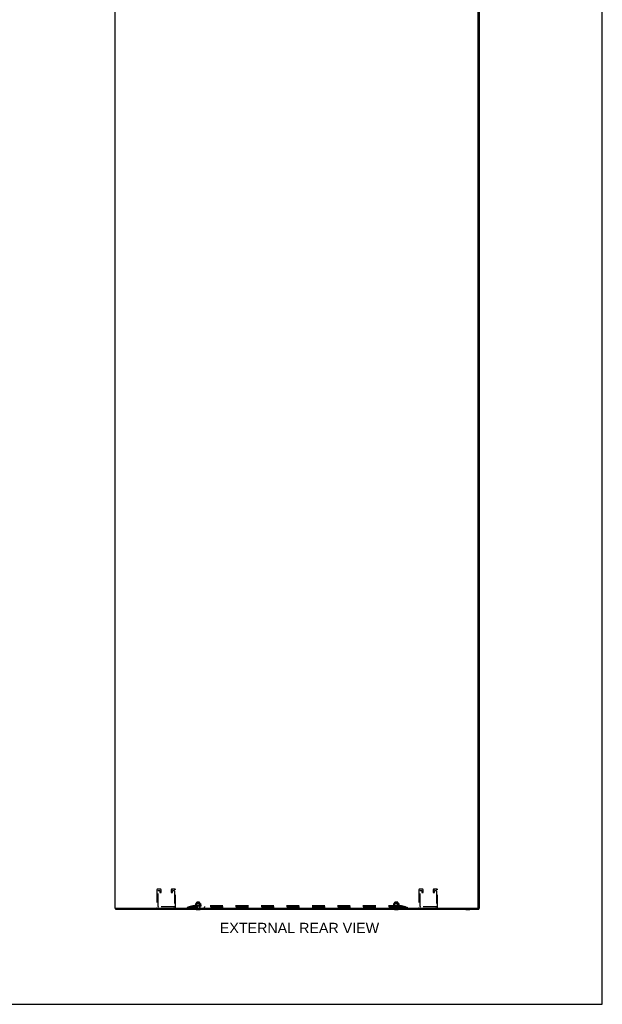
# Model space of a CAD drawing. Header units: inches. Extents: x 0 to 200, y 0 to 129.
# Tile 40 of 43: x 150 to 200, y 0 to 85. Entities that reach past the tile are written whole.
import ezdxf

# ---------------------------------------------------------------- set-up
doc = ezdxf.new("R2010")
doc.units = ezdxf.units.IN
doc.header["$LTSCALE"] = 11
doc.header["$MEASUREMENT"] = 0
doc.linetypes.add('HIDDEN', pattern=[0.2, 0.1, -0.1])
doc.layers.get('0').update_dxf_attribs({"linetype": 'CONTINUOUS'})
doc.layers.add('DEFAULT_2', color=8, linetype='HIDDEN')
doc.layers.add('DIMENSIONS', color=7, linetype='CONTINUOUS')
doc.styles.get("Standard").update_dxf_attribs({"font": 'arial.ttf'})

msp = doc.modelspace()

# ---------------------------------------------------------------- linework, layer by layer
at = {"color": 7, "linetype": 'Continuous'}
for p, q in [((200, 0), (200, 129.412)), ((157.943, 8.314), (157.943, 8.21)), ((164.908, 8.206), (164.908, 8.21)), ((164.908, 8.206), (165.245, 8.206)), ((165.245, 8.206), (165.245, 8.21)), ((182.033, 8.206), (182.033, 8.21)), ((182.033, 8.206), (182.37, 8.206)), ((182.37, 8.206), (182.37, 8.21)), ((188.218, 8.206), (188.218, 8.21)), ((188.218, 8.206), (188.555, 8.206)), ((188.555, 8.206), (188.555, 8.21)), ((189.283, 8.314), (189.283, 8.329)), ((189.283, 8.314), (189.387, 8.314)), ((189.335, 8.314), (189.335, 8.21)), ((0, 0), (200, 0))]:
    msp.add_line(p, q, dxfattribs=at)
at = {"color": 3, "linetype": 'Continuous'}
for p, q in [((157.891, 86.846), (157.891, 8.314)), ((189.283, 8.329), (189.283, 86.831)), ((189.387, 8.314), (189.387, 86.846)), ((157.891, 8.314), (189.268, 8.314)), ((157.943, 8.21), (189.335, 8.21))]:
    msp.add_line(p, q, dxfattribs=at)
msp.add_arc((189.268, 8.329), 0.015, 270, 360, dxfattribs=at)
at = {"layer": 'DEFAULT_2', "color": 8, "linetype": 'HIDDEN'}
for p, q in [((161.507, 9.893), (161.507, 8.36)), ((161.836, 9.939), (161.553, 9.939)), ((161.611, 8.464), (161.611, 9.812)), ((161.634, 9.835), (161.755, 9.835)), ((161.778, 9.812), (161.778, 9.681)), ((161.801, 9.658), (161.859, 9.658)), ((161.882, 9.681), (161.882, 9.893)), ((162.757, 9.893), (162.757, 9.681)), ((162.78, 9.658), (162.838, 9.658)), ((163.086, 9.939), (162.803, 9.939)), ((162.861, 9.681), (162.861, 9.812)), ((162.884, 9.835), (163.005, 9.835)), ((163.028, 9.812), (163.028, 8.464)), ((163.132, 8.36), (163.132, 9.893)), ((184.145, 9.893), (184.145, 8.36)), ((184.474, 9.939), (184.191, 9.939)), ((184.249, 8.464), (184.249, 9.812)), ((184.272, 9.835), (184.393, 9.835)), ((184.416, 9.812), (184.416, 9.681)), ((184.439, 9.658), (184.497, 9.658)), ((184.52, 9.681), (184.52, 9.893)), ((185.395, 9.893), (185.395, 9.681)), ((185.418, 9.658), (185.476, 9.658)), ((185.724, 9.939), (185.441, 9.939)), ((185.499, 9.681), (185.499, 9.812)), ((185.522, 9.835), (185.643, 9.835)), ((185.666, 9.812), (185.666, 8.464)), ((185.77, 8.36), (185.77, 9.893)), ((164.139, 8.39), (164.619, 8.514)), ((164.631, 8.516), (164.271, 8.429)), ((164.619, 8.514), (164.639, 8.438)), ((164.659, 8.521), (164.631, 8.516)), ((164.631, 8.516), (164.631, 8.44)), ((164.659, 8.521), (164.639, 8.514)), ((164.639, 8.514), (164.639, 8.438)), ((164.659, 8.521), (164.659, 8.441)), ((182.619, 8.519), (164.659, 8.519)), ((164.795, 8.535), (164.795, 8.534)), ((164.8, 8.523), (164.8, 8.523)), ((164.848, 8.566), (164.806, 8.551)), ((164.935, 8.52), (164.808, 8.521)), ((164.822, 8.521), (164.821, 8.522)), ((164.943, 8.52), (164.822, 8.521)), ((164.943, 8.52), (164.824, 8.521)), ((164.955, 8.52), (164.845, 8.521)), ((164.845, 8.521), (164.845, 8.521)), ((164.845, 8.521), (164.845, 8.521)), ((164.845, 8.521), (164.851, 8.521)), ((164.956, 8.52), (164.849, 8.521)), ((164.849, 8.521), (164.849, 8.521)), ((164.868, 8.586), (164.868, 8.715)), ((164.972, 8.52), (164.877, 8.521)), ((164.877, 8.521), (164.877, 8.521)), ((164.973, 8.52), (164.881, 8.521)), ((164.891, 8.703), (164.883, 8.7)), ((164.887, 8.52), (164.895, 8.519)), ((164.9, 8.707), (164.891, 8.703)), ((164.895, 8.519), (164.901, 8.519)), ((165.256, 8.721), (164.897, 8.721)), ((164.909, 8.709), (164.9, 8.707)), ((164.919, 8.711), (164.909, 8.709)), ((164.993, 8.52), (164.916, 8.521)), ((164.916, 8.521), (164.916, 8.521)), ((164.928, 8.713), (164.919, 8.711)), ((164.993, 8.52), (164.921, 8.521)), ((164.938, 8.714), (164.928, 8.713)), ((164.951, 8.701), (164.931, 8.721)), ((164.932, 8.52), (164.943, 8.519)), ((164.932, 8.519), (164.933, 8.52)), ((164.933, 8.52), (164.951, 8.538)), ((164.933, 8.52), (164.933, 8.52)), ((164.935, 8.52), (164.935, 8.52)), ((164.935, 8.52), (164.935, 8.52)), ((164.936, 8.519), (164.936, 8.441)), ((164.947, 8.714), (164.938, 8.714)), ((164.939, 8.519), (164.943, 8.52)), ((164.943, 8.52), (164.943, 8.52)), ((164.946, 8.519), (164.943, 8.52)), ((164.943, 8.52), (164.943, 8.52)), ((164.955, 8.715), (164.947, 8.714)), ((164.95, 8.519), (164.955, 8.52)), ((165.202, 8.701), (164.951, 8.701)), ((164.951, 8.538), (164.951, 8.701)), ((165.202, 8.538), (164.951, 8.538)), ((164.962, 8.831), (164.952, 8.821)), ((165.2, 8.821), (164.952, 8.821)), ((164.952, 8.224), (164.952, 8.821)), ((164.964, 8.715), (164.955, 8.715)), ((164.955, 8.52), (164.956, 8.52)), ((164.956, 8.52), (164.955, 8.52)), ((164.96, 8.519), (164.956, 8.52)), ((165.017, 8.52), (164.96, 8.521)), ((164.96, 8.521), (164.961, 8.521)), ((164.961, 8.521), (164.99, 8.519)), ((164.962, 8.831), (165.19, 8.831)), ((164.972, 8.715), (164.963, 8.715)), ((165.017, 8.52), (164.966, 8.521)), ((164.966, 8.519), (164.972, 8.52)), ((164.98, 8.715), (164.972, 8.715)), ((164.972, 8.52), (164.973, 8.52)), ((164.973, 8.52), (164.972, 8.52)), ((164.978, 8.519), (164.973, 8.52)), ((164.989, 8.715), (164.98, 8.715)), ((164.985, 8.519), (164.993, 8.52)), ((164.998, 8.714), (164.989, 8.715)), ((164.993, 8.52), (164.993, 8.52)), ((165, 8.519), (164.993, 8.52)), ((164.993, 8.52), (164.993, 8.52)), ((165.007, 8.714), (164.998, 8.714)), ((165.016, 8.713), (165.007, 8.714)), ((165.008, 8.519), (165.016, 8.52)), ((165.043, 8.52), (165.009, 8.521)), ((165.009, 8.521), (165.009, 8.521)), ((165.009, 8.521), (165.039, 8.519)), ((165.026, 8.711), (165.016, 8.713)), ((165.043, 8.52), (165.016, 8.521)), ((165.017, 8.52), (165.016, 8.52)), ((165.017, 8.52), (165.017, 8.52)), ((165.025, 8.519), (165.017, 8.52)), ((165.035, 8.709), (165.026, 8.711)), ((165.033, 8.519), (165.042, 8.52)), ((165.044, 8.707), (165.035, 8.709)), ((165.043, 8.52), (165.042, 8.52)), ((165.043, 8.52), (165.043, 8.52)), ((165.051, 8.519), (165.043, 8.52)), ((165.053, 8.704), (165.062, 8.7)), ((165.06, 8.519), (165.069, 8.52)), ((165.079, 8.519), (165.07, 8.52)), ((165.071, 8.52), (165.071, 8.52)), ((165.071, 8.52), (165.071, 8.52)), ((165.071, 8.52), (165.071, 8.52)), ((165.071, 8.52), (165.071, 8.519)), ((165.073, 8.519), (165.072, 8.519)), ((165.118, 8.521), (165.088, 8.519)), ((165.099, 8.704), (165.091, 8.7)), ((165.106, 8.519), (165.097, 8.52)), ((165.108, 8.707), (165.099, 8.704)), ((165.111, 8.521), (165.103, 8.52)), ((165.118, 8.709), (165.108, 8.707)), ((165.115, 8.519), (165.123, 8.52)), ((165.127, 8.711), (165.118, 8.709)), ((165.162, 8.521), (165.123, 8.52)), ((165.168, 8.521), (165.123, 8.52)), ((165.123, 8.52), (165.123, 8.52)), ((165.132, 8.519), (165.123, 8.52)), ((165.123, 8.52), (165.123, 8.52)), ((165.136, 8.713), (165.127, 8.711)), ((165.146, 8.714), (165.136, 8.713)), ((165.168, 8.521), (165.138, 8.519)), ((165.14, 8.519), (165.148, 8.52)), ((165.155, 8.714), (165.146, 8.714)), ((165.21, 8.521), (165.148, 8.52)), ((165.215, 8.521), (165.148, 8.52)), ((165.148, 8.52), (165.148, 8.52)), ((165.148, 8.52), (165.148, 8.52)), ((165.156, 8.519), (165.148, 8.52)), ((165.148, 8.52), (165.148, 8.52)), ((165.164, 8.715), (165.155, 8.714)), ((165.172, 8.715), (165.164, 8.715)), ((165.164, 8.519), (165.17, 8.52)), ((165.168, 8.521), (165.168, 8.521)), ((165.252, 8.521), (165.17, 8.52)), ((165.257, 8.521), (165.17, 8.52)), ((165.17, 8.52), (165.17, 8.52)), ((165.177, 8.519), (165.17, 8.52)), ((165.17, 8.52), (165.17, 8.52)), ((165.181, 8.715), (165.172, 8.715)), ((165.189, 8.715), (165.181, 8.715)), ((165.184, 8.519), (165.189, 8.52)), ((165.187, 8.519), (165.198, 8.52)), ((165.197, 8.715), (165.189, 8.715)), ((165.289, 8.521), (165.189, 8.52)), ((165.292, 8.521), (165.189, 8.52)), ((165.189, 8.52), (165.189, 8.52)), ((165.195, 8.519), (165.189, 8.52)), ((165.189, 8.52), (165.189, 8.52)), ((165.19, 8.831), (165.2, 8.821)), ((165.206, 8.714), (165.197, 8.715)), ((165.198, 8.52), (165.215, 8.521)), ((165.2, 8.224), (165.2, 8.821)), ((165.2, 8.519), (165.204, 8.52)), ((165.202, 8.701), (165.222, 8.721)), ((165.202, 8.538), (165.202, 8.701)), ((165.221, 8.519), (165.202, 8.538)), ((165.317, 8.521), (165.204, 8.52)), ((165.32, 8.521), (165.204, 8.52)), ((165.204, 8.52), (165.204, 8.52)), ((165.208, 8.519), (165.204, 8.52)), ((165.204, 8.52), (165.204, 8.52)), ((165.215, 8.714), (165.206, 8.714)), ((165.337, 8.521), (165.214, 8.52)), ((165.339, 8.521), (165.214, 8.52)), ((165.214, 8.52), (165.214, 8.52)), ((165.217, 8.519), (165.214, 8.52)), ((165.214, 8.52), (165.214, 8.52)), ((165.224, 8.713), (165.215, 8.714)), ((165.215, 8.521), (165.215, 8.521)), ((165.217, 8.519), (165.217, 8.441)), ((165.348, 8.521), (165.219, 8.52)), ((165.219, 8.52), (165.219, 8.52)), ((165.219, 8.52), (165.219, 8.52)), ((165.234, 8.711), (165.224, 8.713)), ((165.231, 8.519), (165.238, 8.519)), ((165.243, 8.709), (165.234, 8.711)), ((165.238, 8.519), (165.246, 8.52)), ((165.253, 8.707), (165.243, 8.709)), ((165.246, 8.52), (165.257, 8.521)), ((165.262, 8.703), (165.253, 8.707)), ((165.257, 8.521), (165.257, 8.521)), ((165.262, 8.703), (165.27, 8.7)), ((165.279, 8.52), (165.286, 8.521)), ((165.285, 8.715), (165.285, 8.586)), ((165.286, 8.521), (165.293, 8.521)), ((165.288, 8.521), (165.289, 8.521)), ((165.293, 8.521), (165.292, 8.521)), ((165.304, 8.566), (165.347, 8.551)), ((165.32, 8.521), (165.32, 8.521)), ((165.358, 8.535), (165.358, 8.534)), ((181.92, 8.535), (181.92, 8.534)), ((181.925, 8.523), (181.925, 8.523)), ((181.973, 8.566), (181.931, 8.551)), ((182.06, 8.52), (181.933, 8.521)), ((181.947, 8.521), (181.946, 8.522)), ((182.068, 8.52), (181.947, 8.521)), ((182.068, 8.52), (181.949, 8.521)), ((182.08, 8.52), (181.97, 8.521)), ((181.97, 8.521), (181.97, 8.521)), ((181.97, 8.521), (181.97, 8.521)), ((181.97, 8.521), (181.976, 8.521)), ((182.081, 8.52), (181.974, 8.521)), ((181.974, 8.521), (181.974, 8.521)), ((181.993, 8.586), (181.993, 8.715)), ((182.097, 8.52), (182.002, 8.521)), ((182.002, 8.521), (182.002, 8.521)), ((182.098, 8.52), (182.006, 8.521)), ((182.016, 8.703), (182.008, 8.7)), ((182.012, 8.52), (182.02, 8.519)), ((182.025, 8.707), (182.016, 8.703)), ((182.02, 8.519), (182.026, 8.519)), ((182.381, 8.721), (182.022, 8.721)), ((182.034, 8.709), (182.025, 8.707)), ((182.044, 8.711), (182.034, 8.709)), ((182.118, 8.52), (182.041, 8.521)), ((182.041, 8.521), (182.041, 8.521)), ((182.053, 8.713), (182.044, 8.711)), ((182.118, 8.52), (182.046, 8.521)), ((182.063, 8.714), (182.053, 8.713)), ((182.076, 8.701), (182.056, 8.721)), ((182.057, 8.52), (182.068, 8.519)), ((182.057, 8.519), (182.058, 8.52)), ((182.058, 8.52), (182.076, 8.538)), ((182.058, 8.52), (182.058, 8.52)), ((182.06, 8.52), (182.06, 8.52)), ((182.06, 8.52), (182.06, 8.52)), ((182.061, 8.519), (182.061, 8.441)), ((182.072, 8.714), (182.063, 8.714)), ((182.064, 8.519), (182.068, 8.52)), ((182.068, 8.52), (182.068, 8.52)), ((182.068, 8.52), (182.068, 8.52)), ((182.071, 8.519), (182.068, 8.52)), ((182.08, 8.715), (182.072, 8.714)), ((182.075, 8.519), (182.08, 8.52)), ((182.327, 8.701), (182.076, 8.701)), ((182.076, 8.538), (182.076, 8.701)), ((182.327, 8.538), (182.076, 8.538)), ((182.087, 8.831), (182.077, 8.821)), ((182.325, 8.821), (182.077, 8.821)), ((182.077, 8.224), (182.077, 8.821)), ((182.089, 8.715), (182.08, 8.715)), ((182.081, 8.52), (182.08, 8.52)), ((182.08, 8.52), (182.081, 8.52)), ((182.085, 8.519), (182.081, 8.52)), ((182.142, 8.52), (182.085, 8.521)), ((182.085, 8.521), (182.086, 8.521)), ((182.086, 8.521), (182.115, 8.519)), ((182.087, 8.831), (182.315, 8.831)), ((182.097, 8.715), (182.088, 8.715)), ((182.142, 8.52), (182.091, 8.521)), ((182.091, 8.519), (182.097, 8.52)), ((182.105, 8.715), (182.097, 8.715)), ((182.098, 8.52), (182.097, 8.52)), ((182.097, 8.52), (182.098, 8.52)), ((182.103, 8.519), (182.098, 8.52)), ((182.114, 8.715), (182.105, 8.715)), ((182.11, 8.519), (182.118, 8.52)), ((182.123, 8.714), (182.114, 8.715)), ((182.118, 8.52), (182.118, 8.52)), ((182.118, 8.52), (182.118, 8.52)), ((182.125, 8.519), (182.118, 8.52)), ((182.132, 8.714), (182.123, 8.714)), ((182.141, 8.713), (182.132, 8.714)), ((182.133, 8.519), (182.141, 8.52)), ((182.168, 8.52), (182.134, 8.521)), ((182.134, 8.521), (182.134, 8.521)), ((182.134, 8.521), (182.164, 8.519)), ((182.151, 8.711), (182.141, 8.713)), ((182.168, 8.52), (182.141, 8.521)), ((182.142, 8.52), (182.141, 8.52)), ((182.142, 8.52), (182.142, 8.52)), ((182.15, 8.519), (182.142, 8.52)), ((182.16, 8.709), (182.151, 8.711)), ((182.158, 8.519), (182.167, 8.52)), ((182.169, 8.707), (182.16, 8.709)), ((182.168, 8.52), (182.167, 8.52)), ((182.168, 8.52), (182.168, 8.52)), ((182.176, 8.519), (182.168, 8.52)), ((182.178, 8.704), (182.187, 8.7)), ((182.185, 8.519), (182.194, 8.52)), ((182.204, 8.519), (182.195, 8.52)), ((182.196, 8.52), (182.196, 8.52)), ((182.196, 8.52), (182.196, 8.52)), ((182.196, 8.52), (182.196, 8.52)), ((182.196, 8.52), (182.196, 8.519)), ((182.198, 8.519), (182.197, 8.519)), ((182.243, 8.521), (182.213, 8.519)), ((182.224, 8.704), (182.216, 8.7)), ((182.231, 8.519), (182.222, 8.52)), ((182.233, 8.707), (182.224, 8.704)), ((182.236, 8.521), (182.228, 8.52)), ((182.243, 8.709), (182.233, 8.707)), ((182.24, 8.519), (182.248, 8.52)), ((182.252, 8.711), (182.243, 8.709)), ((182.287, 8.521), (182.248, 8.52)), ((182.293, 8.521), (182.248, 8.52)), ((182.248, 8.52), (182.248, 8.52)), ((182.248, 8.52), (182.248, 8.52)), ((182.257, 8.519), (182.248, 8.52)), ((182.261, 8.713), (182.252, 8.711)), ((182.271, 8.714), (182.261, 8.713)), ((182.293, 8.521), (182.263, 8.519)), ((182.265, 8.519), (182.273, 8.52)), ((182.28, 8.714), (182.271, 8.714)), ((182.335, 8.521), (182.273, 8.52)), ((182.34, 8.521), (182.273, 8.52)), ((182.273, 8.52), (182.273, 8.52)), ((182.273, 8.52), (182.273, 8.52)), ((182.273, 8.52), (182.273, 8.52)), ((182.281, 8.519), (182.273, 8.52)), ((182.289, 8.715), (182.28, 8.714)), ((182.297, 8.715), (182.289, 8.715)), ((182.289, 8.519), (182.295, 8.52)), ((182.293, 8.521), (182.293, 8.521)), ((182.377, 8.521), (182.295, 8.52)), ((182.382, 8.521), (182.295, 8.52)), ((182.295, 8.52), (182.295, 8.52)), ((182.295, 8.52), (182.295, 8.52)), ((182.302, 8.519), (182.295, 8.52)), ((182.306, 8.715), (182.297, 8.715)), ((182.314, 8.715), (182.306, 8.715)), ((182.309, 8.519), (182.314, 8.52)), ((182.312, 8.519), (182.323, 8.52)), ((182.322, 8.715), (182.314, 8.715)), ((182.414, 8.521), (182.314, 8.52)), ((182.417, 8.521), (182.314, 8.52)), ((182.314, 8.52), (182.314, 8.52)), ((182.314, 8.52), (182.314, 8.52)), ((182.32, 8.519), (182.314, 8.52)), ((182.315, 8.831), (182.325, 8.821)), ((182.331, 8.714), (182.322, 8.715)), ((182.323, 8.52), (182.34, 8.521)), ((182.325, 8.224), (182.325, 8.821)), ((182.325, 8.519), (182.329, 8.52)), ((182.327, 8.701), (182.347, 8.721)), ((182.327, 8.538), (182.327, 8.701)), ((182.346, 8.519), (182.327, 8.538)), ((182.442, 8.521), (182.329, 8.52)), ((182.445, 8.521), (182.329, 8.52)), ((182.329, 8.52), (182.329, 8.52)), ((182.329, 8.52), (182.329, 8.52)), ((182.333, 8.519), (182.329, 8.52)), ((182.34, 8.714), (182.331, 8.714)), ((182.462, 8.521), (182.339, 8.52)), ((182.464, 8.521), (182.339, 8.52)), ((182.339, 8.52), (182.339, 8.52)), ((182.339, 8.52), (182.339, 8.52)), ((182.342, 8.519), (182.339, 8.52)), ((182.349, 8.713), (182.34, 8.714)), ((182.34, 8.521), (182.34, 8.521)), ((182.342, 8.519), (182.342, 8.441)), ((182.473, 8.521), (182.344, 8.52)), ((182.344, 8.52), (182.344, 8.52)), ((182.344, 8.52), (182.344, 8.52)), ((182.359, 8.711), (182.349, 8.713)), ((182.356, 8.519), (182.363, 8.519)), ((182.368, 8.709), (182.359, 8.711)), ((182.363, 8.519), (182.371, 8.52)), ((182.378, 8.707), (182.368, 8.709)), ((182.371, 8.52), (182.382, 8.521)), ((182.387, 8.703), (182.378, 8.707)), ((182.382, 8.521), (182.382, 8.521)), ((182.387, 8.703), (182.395, 8.7)), ((182.404, 8.52), (182.411, 8.521)), ((182.41, 8.715), (182.41, 8.586)), ((182.411, 8.521), (182.418, 8.521)), ((182.413, 8.521), (182.414, 8.521)), ((182.418, 8.521), (182.417, 8.521)), ((182.429, 8.566), (182.472, 8.551)), ((182.445, 8.521), (182.445, 8.521)), ((182.483, 8.535), (182.483, 8.534)), ((182.647, 8.516), (182.619, 8.521)), ((182.639, 8.514), (182.619, 8.521)), ((182.619, 8.521), (182.619, 8.441)), ((182.639, 8.514), (182.639, 8.438)), ((182.658, 8.514), (182.639, 8.438)), ((183.006, 8.429), (182.647, 8.516)), ((182.647, 8.516), (182.647, 8.44)), ((182.658, 8.514), (183.139, 8.39)), ((162.982, 8.418), (161.657, 8.418)), ((164.139, 8.39), (164.158, 8.314)), ((164.158, 8.314), (164.639, 8.438)), ((164.631, 8.44), (164.271, 8.353)), ((164.271, 8.429), (164.271, 8.353)), ((164.271, 8.424), (164.291, 8.348)), ((164.659, 8.445), (164.631, 8.44)), ((182.643, 8.39), (164.634, 8.39)), ((182.643, 8.314), (164.634, 8.314)), ((164.659, 8.445), (164.639, 8.438)), ((182.619, 8.441), (164.659, 8.441)), ((164.908, 8.224), (165.245, 8.224)), ((164.908, 8.21), (164.908, 8.224)), ((165.22, 8.441), (165.22, 8.381)), ((165.245, 8.21), (165.245, 8.224)), ((181.898, 8.221), (165.38, 8.221)), ((165.62, 8.441), (165.62, 8.381)), ((181.658, 8.441), (181.658, 8.381)), ((182.033, 8.224), (182.37, 8.224)), ((182.033, 8.21), (182.033, 8.224)), ((182.058, 8.441), (182.058, 8.381)), ((182.37, 8.21), (182.37, 8.224)), ((182.647, 8.44), (182.619, 8.445)), ((182.639, 8.438), (182.619, 8.445)), ((182.639, 8.438), (183.119, 8.314)), ((183.006, 8.353), (182.647, 8.44)), ((183.006, 8.424), (182.987, 8.348)), ((183.006, 8.429), (183.006, 8.353)), ((183.139, 8.39), (183.119, 8.314)), ((185.62, 8.418), (184.295, 8.418))]:
    msp.add_line(p, q, dxfattribs=at)
for points in [[(164.659, 8.519), (164.656, 8.519), (164.652, 8.518), (164.649, 8.518), (164.646, 8.517), (164.642, 8.515), (164.639, 8.514)], [(164.799, 8.523), (164.8, 8.522), (164.801, 8.522), (164.803, 8.521), (164.804, 8.52), (164.805, 8.52), (164.806, 8.519), (164.808, 8.519)], [(164.933, 8.52), (164.804, 8.521), (164.803, 8.521), (164.803, 8.522), (164.803, 8.522), (164.802, 8.522), (164.802, 8.522), (164.801, 8.522), (164.801, 8.522), (164.801, 8.522), (164.801, 8.522), (164.8, 8.523), (164.8, 8.523), (164.8, 8.523), (164.8, 8.523), (164.8, 8.523), (164.8, 8.523), (164.8, 8.523)], [(164.8, 8.523), (164.8, 8.523), (164.8, 8.523), (164.8, 8.522), (164.8, 8.522), (164.801, 8.522), (164.801, 8.522), (164.801, 8.522), (164.801, 8.522), (164.801, 8.521), (164.802, 8.521), (164.802, 8.521), (164.802, 8.521), (164.802, 8.521), (164.803, 8.521), (164.803, 8.52), (164.803, 8.52), (164.804, 8.52), (164.804, 8.52), (164.804, 8.52), (164.805, 8.52), (164.805, 8.519), (164.805, 8.519), (164.806, 8.519), (164.806, 8.519), (164.806, 8.519)], [(164.8, 8.523), (164.8, 8.523), (164.8, 8.523)], [(164.808, 8.521), (164.807, 8.521), (164.807, 8.522), (164.806, 8.522), (164.806, 8.522)], [(164.806, 8.522), (164.807, 8.521), (164.809, 8.521), (164.811, 8.52), (164.813, 8.52), (164.814, 8.52), (164.816, 8.519), (164.818, 8.519)], [(164.809, 8.521), (164.809, 8.521), (164.808, 8.522), (164.808, 8.522), (164.807, 8.522), (164.807, 8.522), (164.807, 8.522)], [(164.807, 8.522), (164.807, 8.522), (164.807, 8.522), (164.807, 8.522), (164.808, 8.522), (164.808, 8.521)], [(164.808, 8.521), (164.809, 8.521), (164.809, 8.521), (164.81, 8.52), (164.811, 8.52), (164.811, 8.52), (164.812, 8.519), (164.813, 8.519), (164.813, 8.519)], [(164.821, 8.522), (164.823, 8.521), (164.825, 8.521), (164.828, 8.52), (164.83, 8.52), (164.833, 8.519), (164.836, 8.519), (164.837, 8.519)], [(164.824, 8.521), (164.824, 8.521), (164.824, 8.522), (164.824, 8.522)], [(164.824, 8.522), (164.824, 8.522), (164.824, 8.522), (164.824, 8.522), (164.824, 8.521), (164.824, 8.521), (164.825, 8.521), (164.826, 8.521)], [(164.826, 8.521), (164.826, 8.52), (164.827, 8.52), (164.827, 8.52), (164.828, 8.519), (164.829, 8.519), (164.83, 8.519)], [(164.868, 8.594), (164.868, 8.59), (164.867, 8.587), (164.866, 8.583), (164.864, 8.58), (164.862, 8.577), (164.86, 8.574), (164.857, 8.571), (164.854, 8.569), (164.851, 8.567), (164.849, 8.567)], [(164.849, 8.521), (164.849, 8.521), (164.849, 8.521), (164.849, 8.521), (164.85, 8.521), (164.85, 8.521), (164.851, 8.521), (164.851, 8.52), (164.852, 8.52), (164.853, 8.52), (164.854, 8.519), (164.855, 8.519), (164.855, 8.519)], [(164.851, 8.521), (164.854, 8.52), (164.857, 8.52), (164.86, 8.519), (164.863, 8.519), (164.865, 8.519)], [(164.871, 8.697), (164.869, 8.697), (164.869, 8.698), (164.868, 8.699), (164.868, 8.7)], [(164.871, 8.697), (164.872, 8.696), (164.873, 8.697), (164.875, 8.697)], [(164.883, 8.7), (164.88, 8.699), (164.877, 8.698), (164.875, 8.697)], [(164.877, 8.521), (164.88, 8.521), (164.887, 8.52)], [(164.881, 8.521), (164.881, 8.521), (164.881, 8.521), (164.882, 8.521), (164.882, 8.521), (164.882, 8.521), (164.883, 8.521), (164.884, 8.521), (164.884, 8.52), (164.886, 8.52)], [(164.886, 8.52), (164.887, 8.519), (164.887, 8.519), (164.888, 8.519)], [(164.916, 8.521), (164.919, 8.521), (164.932, 8.52)], [(164.921, 8.521), (164.921, 8.521), (164.922, 8.521), (164.922, 8.521), (164.923, 8.521), (164.924, 8.521), (164.924, 8.52)], [(164.924, 8.52), (164.926, 8.52), (164.927, 8.519), (164.928, 8.519), (164.928, 8.519)], [(164.932, 8.519), (164.932, 8.519), (164.933, 8.519), (164.933, 8.519), (164.933, 8.52)], [(164.933, 8.519), (164.934, 8.519), (164.934, 8.519), (164.935, 8.519), (164.935, 8.52)], [(164.934, 8.519), (164.934, 8.519), (164.935, 8.519), (164.935, 8.519), (164.935, 8.52), (164.935, 8.52), (164.935, 8.52)], [(164.937, 8.519), (164.936, 8.519), (164.936, 8.519), (164.936, 8.519), (164.935, 8.52)], [(164.935, 8.519), (164.935, 8.519), (164.936, 8.519), (164.936, 8.519), (164.936, 8.52), (164.935, 8.52)], [(164.941, 8.519), (164.942, 8.519), (164.942, 8.519), (164.942, 8.519), (164.943, 8.52), (164.943, 8.52), (164.943, 8.52)], [(164.944, 8.519), (164.944, 8.519), (164.944, 8.519), (164.944, 8.519), (164.943, 8.52), (164.943, 8.52)], [(164.953, 8.519), (164.954, 8.519), (164.954, 8.519), (164.955, 8.519), (164.955, 8.52), (164.955, 8.52), (164.955, 8.52)], [(164.957, 8.519), (164.957, 8.519), (164.957, 8.519), (164.956, 8.519), (164.956, 8.52), (164.956, 8.52)], [(164.966, 8.521), (164.966, 8.521), (164.967, 8.521), (164.967, 8.521), (164.968, 8.521), (164.969, 8.521), (164.97, 8.52), (164.97, 8.52)], [(164.97, 8.52), (164.972, 8.519), (164.972, 8.519), (164.973, 8.519)], [(164.97, 8.519), (164.97, 8.519), (164.971, 8.519), (164.971, 8.519), (164.972, 8.52), (164.972, 8.52), (164.972, 8.52)], [(164.974, 8.519), (164.974, 8.519), (164.974, 8.519), (164.973, 8.519), (164.973, 8.52), (164.973, 8.52)], [(164.99, 8.519), (164.991, 8.519), (164.991, 8.519), (164.992, 8.519), (164.992, 8.52), (164.993, 8.52), (164.993, 8.52)], [(164.995, 8.519), (164.995, 8.519), (164.995, 8.519), (164.994, 8.519), (164.994, 8.52), (164.993, 8.52)], [(165.013, 8.519), (165.014, 8.519), (165.015, 8.519), (165.015, 8.519), (165.016, 8.52), (165.016, 8.52), (165.017, 8.52)], [(165.015, 8.521), (165.016, 8.521), (165.016, 8.521), (165.017, 8.521), (165.018, 8.521), (165.018, 8.521), (165.019, 8.52), (165.019, 8.52), (165.02, 8.52), (165.021, 8.519)], [(165.019, 8.519), (165.019, 8.519), (165.019, 8.519), (165.018, 8.519), (165.018, 8.52), (165.017, 8.52)], [(165.021, 8.519), (165.021, 8.519), (165.022, 8.519)], [(165.039, 8.519), (165.04, 8.519), (165.04, 8.519), (165.041, 8.519), (165.042, 8.52), (165.042, 8.52), (165.043, 8.52)], [(165.046, 8.519), (165.045, 8.519), (165.045, 8.519), (165.044, 8.519), (165.043, 8.52), (165.043, 8.52)], [(165.062, 8.7), (165.053, 8.704), (165.044, 8.707)], [(165.067, 8.698), (165.065, 8.699), (165.063, 8.699), (165.062, 8.7)], [(165.062, 8.7), (165.064, 8.699), (165.067, 8.698), (165.069, 8.697), (165.071, 8.697), (165.074, 8.697), (165.076, 8.696)], [(165.07, 8.52), (165.07, 8.521), (165.069, 8.521), (165.069, 8.521), (165.068, 8.521), (165.068, 8.521), (165.067, 8.521), (165.067, 8.521), (165.066, 8.521)], [(165.066, 8.519), (165.067, 8.519), (165.067, 8.519), (165.068, 8.519), (165.069, 8.52), (165.069, 8.52), (165.07, 8.52)], [(165.076, 8.696), (165.074, 8.697), (165.072, 8.697), (165.071, 8.697), (165.069, 8.697)], [(165.072, 8.519), (165.072, 8.519), (165.072, 8.519), (165.071, 8.519), (165.07, 8.52), (165.07, 8.52), (165.069, 8.52)], [(165.072, 8.519), (165.072, 8.519), (165.072, 8.519), (165.071, 8.52), (165.071, 8.52), (165.07, 8.52), (165.07, 8.52)], [(165.07, 8.52), (165.07, 8.52), (165.07, 8.52), (165.07, 8.52), (165.07, 8.52)], [(165.071, 8.52), (165.071, 8.52), (165.071, 8.52), (165.071, 8.52), (165.071, 8.52), (165.07, 8.52), (165.07, 8.52)], [(165.07, 8.52), (165.071, 8.52), (165.071, 8.52)], [(165.071, 8.519), (165.071, 8.519), (165.071, 8.519), (165.071, 8.519), (165.071, 8.519), (165.072, 8.519), (165.072, 8.519), (165.072, 8.519)], [(165.076, 8.696), (165.079, 8.697), (165.081, 8.697), (165.084, 8.697), (165.086, 8.698), (165.089, 8.699), (165.091, 8.7)], [(165.084, 8.697), (165.082, 8.697), (165.081, 8.697), (165.079, 8.697), (165.078, 8.696), (165.076, 8.696)], [(165.091, 8.7), (165.09, 8.699), (165.088, 8.699), (165.087, 8.698), (165.085, 8.698)], [(165.094, 8.519), (165.094, 8.519), (165.095, 8.519), (165.095, 8.519), (165.096, 8.52)], [(165.103, 8.52), (165.098, 8.52), (165.096, 8.52)], [(165.096, 8.52), (165.096, 8.52), (165.097, 8.52)], [(165.1, 8.519), (165.1, 8.519), (165.099, 8.519), (165.098, 8.519), (165.098, 8.52), (165.097, 8.52), (165.096, 8.52)], [(165.106, 8.519), (165.106, 8.519), (165.106, 8.519), (165.107, 8.519), (165.107, 8.52), (165.108, 8.52), (165.108, 8.52), (165.108, 8.52), (165.109, 8.521), (165.11, 8.521), (165.11, 8.521), (165.111, 8.521), (165.111, 8.521)], [(165.12, 8.519), (165.121, 8.519), (165.121, 8.519), (165.122, 8.519), (165.122, 8.52), (165.123, 8.52)], [(165.127, 8.519), (165.126, 8.519), (165.125, 8.519), (165.125, 8.519), (165.124, 8.52), (165.124, 8.52), (165.123, 8.52)], [(165.146, 8.519), (165.146, 8.519), (165.146, 8.519), (165.147, 8.519), (165.147, 8.52), (165.148, 8.52), (165.148, 8.52)], [(165.151, 8.519), (165.151, 8.519), (165.15, 8.519), (165.149, 8.519), (165.149, 8.52), (165.148, 8.52), (165.148, 8.52)], [(165.156, 8.519), (165.156, 8.519), (165.156, 8.519), (165.157, 8.52), (165.158, 8.52), (165.158, 8.52), (165.159, 8.52), (165.16, 8.521), (165.16, 8.521), (165.161, 8.521), (165.162, 8.521), (165.162, 8.521)], [(165.168, 8.519), (165.168, 8.519), (165.169, 8.519), (165.169, 8.519), (165.17, 8.52), (165.17, 8.52)], [(165.173, 8.519), (165.173, 8.519), (165.172, 8.519), (165.172, 8.519), (165.171, 8.52), (165.171, 8.52), (165.17, 8.52)], [(165.188, 8.519), (165.188, 8.519), (165.188, 8.519), (165.188, 8.519), (165.188, 8.52), (165.189, 8.52)], [(165.192, 8.519), (165.191, 8.519), (165.191, 8.519), (165.19, 8.519), (165.19, 8.52), (165.189, 8.52), (165.189, 8.52)], [(165.203, 8.519), (165.203, 8.519), (165.203, 8.519), (165.203, 8.519), (165.203, 8.52), (165.204, 8.52)], [(165.203, 8.519), (165.204, 8.519), (165.204, 8.52)], [(165.204, 8.52), (165.206, 8.52), (165.207, 8.521), (165.207, 8.521), (165.208, 8.521), (165.209, 8.521), (165.209, 8.521), (165.21, 8.521), (165.21, 8.521)], [(165.206, 8.519), (165.206, 8.519), (165.205, 8.519), (165.205, 8.519), (165.204, 8.52), (165.204, 8.52), (165.204, 8.52)], [(165.212, 8.519), (165.212, 8.519), (165.213, 8.519), (165.213, 8.519), (165.214, 8.52)], [(165.216, 8.519), (165.215, 8.519), (165.215, 8.519), (165.215, 8.519), (165.214, 8.52), (165.214, 8.52), (165.214, 8.52)], [(165.214, 8.519), (165.214, 8.519), (165.214, 8.519), (165.214, 8.519), (165.214, 8.52), (165.214, 8.52)], [(165.22, 8.519), (165.22, 8.519), (165.22, 8.519), (165.22, 8.519), (165.219, 8.52)], [(165.22, 8.519), (165.22, 8.519), (165.22, 8.519), (165.219, 8.519), (165.219, 8.52), (165.219, 8.52), (165.219, 8.52)], [(165.22, 8.519), (165.219, 8.519), (165.219, 8.519), (165.219, 8.519), (165.219, 8.52), (165.219, 8.52), (165.219, 8.52)], [(165.219, 8.519), (165.219, 8.519), (165.219, 8.519), (165.219, 8.519), (165.219, 8.52)], [(165.245, 8.519), (165.246, 8.519), (165.247, 8.519), (165.247, 8.52), (165.249, 8.52)], [(165.249, 8.52), (165.25, 8.521), (165.25, 8.521), (165.251, 8.521), (165.251, 8.521), (165.252, 8.521), (165.252, 8.521), (165.252, 8.521)], [(165.279, 8.697), (165.277, 8.697), (165.275, 8.698), (165.273, 8.699), (165.27, 8.7)], [(165.27, 8.519), (165.272, 8.519), (165.279, 8.52)], [(165.279, 8.697), (165.281, 8.696), (165.282, 8.697)], [(165.285, 8.7), (165.284, 8.699), (165.284, 8.698), (165.283, 8.697), (165.282, 8.697)], [(165.282, 8.519), (165.283, 8.519), (165.284, 8.519), (165.285, 8.52), (165.285, 8.52), (165.286, 8.52), (165.287, 8.521), (165.287, 8.521), (165.288, 8.521), (165.288, 8.521), (165.288, 8.521)], [(165.304, 8.567), (165.302, 8.567), (165.299, 8.569), (165.296, 8.571), (165.293, 8.574), (165.29, 8.577), (165.288, 8.58), (165.287, 8.583), (165.286, 8.587), (165.285, 8.59), (165.285, 8.594)], [(165.302, 8.519), (165.304, 8.519), (165.307, 8.519), (165.31, 8.52), (165.313, 8.52), (165.316, 8.521), (165.318, 8.521), (165.32, 8.521)], [(165.311, 8.519), (165.312, 8.519), (165.313, 8.519), (165.314, 8.52), (165.314, 8.52), (165.315, 8.52), (165.316, 8.521)], [(165.316, 8.521), (165.317, 8.521), (165.317, 8.521), (165.317, 8.521), (165.317, 8.521)], [(165.317, 8.521), (165.318, 8.521), (165.318, 8.521), (165.318, 8.521), (165.317, 8.521), (165.317, 8.521)], [(165.326, 8.519), (165.328, 8.519), (165.33, 8.519), (165.332, 8.52), (165.334, 8.52), (165.336, 8.521), (165.338, 8.521), (165.34, 8.522)], [(165.332, 8.519), (165.333, 8.519), (165.333, 8.519), (165.334, 8.519), (165.335, 8.52), (165.335, 8.52), (165.336, 8.52), (165.336, 8.521), (165.337, 8.521), (165.338, 8.521)], [(165.338, 8.522), (165.338, 8.522), (165.338, 8.522), (165.338, 8.522), (165.338, 8.522), (165.338, 8.522), (165.338, 8.522), (165.337, 8.521), (165.337, 8.521)], [(165.338, 8.521), (165.338, 8.521), (165.338, 8.522)], [(165.34, 8.522), (165.34, 8.522), (165.339, 8.521), (165.339, 8.521)], [(165.341, 8.519), (165.342, 8.519), (165.344, 8.52), (165.346, 8.52), (165.347, 8.521), (165.348, 8.521), (165.35, 8.522), (165.351, 8.522)], [(165.344, 8.519), (165.344, 8.519), (165.345, 8.519), (165.346, 8.519), (165.346, 8.52), (165.347, 8.52), (165.347, 8.52), (165.348, 8.521), (165.348, 8.521), (165.349, 8.521), (165.349, 8.521), (165.35, 8.522), (165.35, 8.522)], [(165.35, 8.522), (165.35, 8.522), (165.35, 8.522), (165.35, 8.522), (165.35, 8.522), (165.35, 8.522), (165.349, 8.522), (165.349, 8.522), (165.348, 8.522), (165.348, 8.521), (165.347, 8.521)], [(165.347, 8.519), (165.347, 8.519), (165.348, 8.52), (165.348, 8.52)], [(165.351, 8.522), (165.35, 8.522), (165.35, 8.522), (165.349, 8.522), (165.349, 8.521), (165.348, 8.521)], [(181.924, 8.523), (181.925, 8.522), (181.926, 8.522), (181.928, 8.521), (181.929, 8.52), (181.93, 8.52), (181.931, 8.519), (181.933, 8.519)], [(182.058, 8.52), (181.929, 8.521), (181.928, 8.521), (181.928, 8.522), (181.928, 8.522), (181.927, 8.522), (181.927, 8.522), (181.926, 8.522), (181.926, 8.522), (181.926, 8.522), (181.926, 8.522), (181.925, 8.523), (181.925, 8.523), (181.925, 8.523), (181.925, 8.523), (181.925, 8.523), (181.925, 8.523), (181.925, 8.523)], [(181.925, 8.523), (181.925, 8.523), (181.925, 8.523), (181.925, 8.522), (181.925, 8.522), (181.926, 8.522), (181.926, 8.522), (181.926, 8.522), (181.926, 8.522), (181.926, 8.521), (181.927, 8.521), (181.927, 8.521), (181.927, 8.521), (181.927, 8.521), (181.928, 8.521), (181.928, 8.52), (181.928, 8.52), (181.929, 8.52), (181.929, 8.52), (181.929, 8.52), (181.93, 8.52), (181.93, 8.519), (181.93, 8.519), (181.931, 8.519), (181.931, 8.519), (181.931, 8.519)], [(181.925, 8.523), (181.925, 8.523), (181.925, 8.523)], [(181.933, 8.521), (181.932, 8.521), (181.932, 8.522), (181.931, 8.522), (181.931, 8.522)], [(181.931, 8.522), (181.932, 8.521), (181.934, 8.521), (181.936, 8.52), (181.938, 8.52), (181.939, 8.52), (181.941, 8.519), (181.943, 8.519)], [(181.934, 8.521), (181.934, 8.521), (181.933, 8.522), (181.933, 8.522), (181.932, 8.522), (181.932, 8.522), (181.932, 8.522)], [(181.932, 8.522), (181.932, 8.522), (181.932, 8.522), (181.932, 8.522), (181.933, 8.522), (181.933, 8.521)], [(181.933, 8.521), (181.934, 8.521), (181.934, 8.521), (181.935, 8.52), (181.936, 8.52), (181.936, 8.52), (181.937, 8.519), (181.938, 8.519), (181.938, 8.519)], [(181.946, 8.522), (181.948, 8.521), (181.95, 8.521), (181.953, 8.52), (181.955, 8.52), (181.958, 8.519), (181.961, 8.519), (181.962, 8.519)], [(181.949, 8.521), (181.949, 8.521), (181.949, 8.522), (181.949, 8.522)], [(181.949, 8.522), (181.949, 8.522), (181.949, 8.522), (181.949, 8.522), (181.949, 8.521), (181.949, 8.521), (181.95, 8.521), (181.951, 8.521)], [(181.951, 8.521), (181.951, 8.52), (181.952, 8.52), (181.952, 8.52), (181.953, 8.519), (181.954, 8.519), (181.955, 8.519)], [(181.993, 8.594), (181.993, 8.59), (181.992, 8.587), (181.991, 8.583), (181.989, 8.58), (181.987, 8.577), (181.985, 8.574), (181.982, 8.571), (181.979, 8.569), (181.976, 8.567), (181.974, 8.567)], [(181.974, 8.521), (181.974, 8.521), (181.974, 8.521), (181.974, 8.521), (181.975, 8.521), (181.975, 8.521), (181.976, 8.521), (181.976, 8.52), (181.977, 8.52), (181.978, 8.52), (181.979, 8.519), (181.98, 8.519), (181.98, 8.519)], [(181.976, 8.521), (181.979, 8.52), (181.982, 8.52), (181.985, 8.519), (181.988, 8.519), (181.99, 8.519)], [(182.008, 8.7), (182.005, 8.699), (182.002, 8.698), (182, 8.697), (181.998, 8.697), (181.997, 8.696), (181.996, 8.697), (181.994, 8.697), (181.994, 8.698), (181.993, 8.699), (181.993, 8.7)], [(182.002, 8.521), (182.005, 8.521), (182.012, 8.52)], [(182.006, 8.521), (182.006, 8.521), (182.006, 8.521), (182.007, 8.521), (182.007, 8.521), (182.007, 8.521), (182.008, 8.521), (182.009, 8.521), (182.009, 8.52), (182.011, 8.52)], [(182.011, 8.52), (182.012, 8.519), (182.012, 8.519), (182.013, 8.519)], [(182.041, 8.521), (182.044, 8.521), (182.057, 8.52)], [(182.046, 8.521), (182.046, 8.521), (182.047, 8.521), (182.047, 8.521), (182.048, 8.521), (182.049, 8.521), (182.049, 8.52)], [(182.049, 8.52), (182.051, 8.52), (182.052, 8.519), (182.053, 8.519), (182.053, 8.519)], [(182.057, 8.519), (182.057, 8.519), (182.058, 8.519), (182.058, 8.519), (182.058, 8.52)], [(182.058, 8.519), (182.059, 8.519), (182.059, 8.519), (182.06, 8.519), (182.06, 8.52)], [(182.059, 8.519), (182.059, 8.519), (182.06, 8.519), (182.06, 8.519), (182.06, 8.52), (182.06, 8.52), (182.06, 8.52)], [(182.062, 8.519), (182.061, 8.519), (182.061, 8.519), (182.061, 8.519), (182.06, 8.52)], [(182.06, 8.519), (182.06, 8.519), (182.061, 8.519), (182.061, 8.519), (182.061, 8.52), (182.06, 8.52)], [(182.066, 8.519), (182.067, 8.519), (182.067, 8.519), (182.067, 8.519), (182.068, 8.52), (182.068, 8.52), (182.068, 8.52)], [(182.069, 8.519), (182.069, 8.519), (182.069, 8.519), (182.069, 8.519), (182.068, 8.52), (182.068, 8.52)], [(182.078, 8.519), (182.079, 8.519), (182.079, 8.519), (182.08, 8.519), (182.08, 8.52), (182.08, 8.52), (182.08, 8.52)], [(182.082, 8.519), (182.082, 8.519), (182.082, 8.519), (182.081, 8.519), (182.081, 8.52), (182.081, 8.52)], [(182.091, 8.521), (182.091, 8.521), (182.092, 8.521), (182.092, 8.521), (182.093, 8.521), (182.094, 8.521), (182.095, 8.52), (182.095, 8.52)], [(182.095, 8.52), (182.097, 8.519), (182.097, 8.519), (182.098, 8.519)], [(182.095, 8.519), (182.095, 8.519), (182.096, 8.519), (182.096, 8.519), (182.097, 8.52), (182.097, 8.52), (182.097, 8.52)], [(182.099, 8.519), (182.099, 8.519), (182.099, 8.519), (182.098, 8.519), (182.098, 8.52), (182.098, 8.52)], [(182.115, 8.519), (182.116, 8.519), (182.116, 8.519), (182.117, 8.519), (182.117, 8.52), (182.118, 8.52), (182.118, 8.52)], [(182.12, 8.519), (182.12, 8.519), (182.12, 8.519), (182.119, 8.519), (182.119, 8.52), (182.118, 8.52)], [(182.138, 8.519), (182.139, 8.519), (182.14, 8.519), (182.14, 8.519), (182.141, 8.52), (182.141, 8.52), (182.142, 8.52)], [(182.14, 8.521), (182.141, 8.521), (182.141, 8.521), (182.142, 8.521), (182.143, 8.521), (182.143, 8.521), (182.144, 8.52), (182.144, 8.52), (182.145, 8.52), (182.146, 8.519)], [(182.144, 8.519), (182.144, 8.519), (182.144, 8.519), (182.143, 8.519), (182.143, 8.52), (182.142, 8.52)], [(182.146, 8.519), (182.146, 8.519), (182.147, 8.519)], [(182.164, 8.519), (182.165, 8.519), (182.165, 8.519), (182.166, 8.519), (182.167, 8.52), (182.167, 8.52), (182.168, 8.52)], [(182.171, 8.519), (182.17, 8.519), (182.17, 8.519), (182.169, 8.519), (182.168, 8.52), (182.168, 8.52)], [(182.187, 8.7), (182.178, 8.704), (182.169, 8.707)], [(182.192, 8.698), (182.19, 8.699), (182.188, 8.699), (182.187, 8.7)], [(182.187, 8.7), (182.189, 8.699), (182.192, 8.698), (182.194, 8.697), (182.196, 8.697), (182.199, 8.697), (182.201, 8.696)], [(182.195, 8.52), (182.195, 8.521), (182.194, 8.521), (182.194, 8.521), (182.193, 8.521), (182.193, 8.521), (182.192, 8.521), (182.192, 8.521), (182.191, 8.521)], [(182.191, 8.519), (182.192, 8.519), (182.192, 8.519), (182.193, 8.519), (182.194, 8.52), (182.194, 8.52), (182.195, 8.52)], [(182.201, 8.696), (182.199, 8.697), (182.197, 8.697), (182.196, 8.697), (182.194, 8.697)], [(182.197, 8.519), (182.197, 8.519), (182.197, 8.519), (182.196, 8.519), (182.195, 8.52), (182.195, 8.52), (182.194, 8.52)], [(182.197, 8.519), (182.197, 8.519), (182.197, 8.519), (182.196, 8.52), (182.196, 8.52), (182.195, 8.52), (182.195, 8.52)], [(182.195, 8.52), (182.195, 8.52), (182.195, 8.52), (182.195, 8.52), (182.195, 8.52)], [(182.196, 8.52), (182.196, 8.52), (182.196, 8.52), (182.196, 8.52), (182.196, 8.52), (182.195, 8.52), (182.195, 8.52)], [(182.195, 8.52), (182.196, 8.52), (182.196, 8.52)], [(182.196, 8.519), (182.196, 8.519), (182.196, 8.519), (182.196, 8.519), (182.196, 8.519), (182.197, 8.519), (182.197, 8.519), (182.197, 8.519)], [(182.201, 8.696), (182.204, 8.697), (182.206, 8.697), (182.209, 8.697), (182.211, 8.698), (182.214, 8.699), (182.216, 8.7)], [(182.209, 8.697), (182.207, 8.697), (182.206, 8.697), (182.204, 8.697), (182.203, 8.696), (182.201, 8.696)], [(182.216, 8.7), (182.215, 8.699), (182.213, 8.699), (182.212, 8.698), (182.21, 8.698)], [(182.219, 8.519), (182.219, 8.519), (182.22, 8.519), (182.22, 8.519), (182.221, 8.52)], [(182.228, 8.52), (182.223, 8.52), (182.221, 8.52)], [(182.221, 8.52), (182.221, 8.52), (182.222, 8.52)], [(182.225, 8.519), (182.225, 8.519), (182.224, 8.519), (182.223, 8.519), (182.223, 8.52), (182.222, 8.52), (182.221, 8.52)], [(182.231, 8.519), (182.231, 8.519), (182.231, 8.519), (182.232, 8.519), (182.232, 8.52), (182.233, 8.52), (182.233, 8.52), (182.233, 8.52), (182.234, 8.521), (182.235, 8.521), (182.235, 8.521), (182.236, 8.521), (182.236, 8.521)], [(182.245, 8.519), (182.246, 8.519), (182.246, 8.519), (182.247, 8.519), (182.247, 8.52), (182.248, 8.52)], [(182.252, 8.519), (182.251, 8.519), (182.25, 8.519), (182.25, 8.519), (182.249, 8.52), (182.249, 8.52), (182.248, 8.52)], [(182.271, 8.519), (182.271, 8.519), (182.271, 8.519), (182.272, 8.519), (182.272, 8.52), (182.273, 8.52), (182.273, 8.52)], [(182.276, 8.519), (182.276, 8.519), (182.275, 8.519), (182.274, 8.519), (182.274, 8.52), (182.273, 8.52), (182.273, 8.52)], [(182.281, 8.519), (182.281, 8.519), (182.281, 8.519), (182.282, 8.52), (182.283, 8.52), (182.283, 8.52), (182.284, 8.52), (182.285, 8.521), (182.285, 8.521), (182.286, 8.521), (182.287, 8.521), (182.287, 8.521)], [(182.293, 8.519), (182.293, 8.519), (182.294, 8.519), (182.294, 8.519), (182.295, 8.52), (182.295, 8.52)], [(182.298, 8.519), (182.298, 8.519), (182.297, 8.519), (182.297, 8.519), (182.296, 8.52), (182.296, 8.52), (182.295, 8.52)], [(182.313, 8.519), (182.313, 8.519), (182.313, 8.519), (182.313, 8.519), (182.313, 8.52), (182.314, 8.52)], [(182.317, 8.519), (182.316, 8.519), (182.316, 8.519), (182.315, 8.519), (182.315, 8.52), (182.314, 8.52), (182.314, 8.52)], [(182.328, 8.519), (182.328, 8.519), (182.328, 8.519), (182.328, 8.519), (182.328, 8.52), (182.329, 8.52)], [(182.328, 8.519), (182.329, 8.519), (182.329, 8.52)], [(182.329, 8.52), (182.331, 8.52), (182.332, 8.521), (182.332, 8.521), (182.333, 8.521), (182.334, 8.521), (182.334, 8.521), (182.335, 8.521), (182.335, 8.521)], [(182.331, 8.519), (182.331, 8.519), (182.33, 8.519), (182.33, 8.519), (182.329, 8.52), (182.329, 8.52), (182.329, 8.52)], [(182.337, 8.519), (182.337, 8.519), (182.338, 8.519), (182.338, 8.519), (182.339, 8.52)], [(182.341, 8.519), (182.34, 8.519), (182.34, 8.519), (182.34, 8.519), (182.339, 8.52), (182.339, 8.52), (182.339, 8.52)], [(182.339, 8.519), (182.339, 8.519), (182.339, 8.519), (182.339, 8.519), (182.339, 8.52), (182.339, 8.52)], [(182.345, 8.519), (182.345, 8.519), (182.345, 8.519), (182.345, 8.519), (182.344, 8.52)], [(182.345, 8.519), (182.345, 8.519), (182.345, 8.519), (182.344, 8.519), (182.344, 8.52), (182.344, 8.52), (182.344, 8.52)], [(182.345, 8.519), (182.344, 8.519), (182.344, 8.519), (182.344, 8.519), (182.344, 8.52), (182.344, 8.52), (182.344, 8.52)], [(182.344, 8.519), (182.344, 8.519), (182.344, 8.519), (182.344, 8.519), (182.344, 8.52)], [(182.37, 8.519), (182.371, 8.519), (182.372, 8.519), (182.372, 8.52), (182.374, 8.52)], [(182.374, 8.52), (182.375, 8.521), (182.375, 8.521), (182.376, 8.521), (182.376, 8.521), (182.377, 8.521), (182.377, 8.521), (182.377, 8.521)], [(182.41, 8.7), (182.409, 8.699), (182.409, 8.698), (182.408, 8.697), (182.407, 8.697), (182.406, 8.696), (182.404, 8.697), (182.402, 8.697), (182.4, 8.698), (182.398, 8.699), (182.395, 8.7)], [(182.395, 8.519), (182.397, 8.519), (182.404, 8.52)], [(182.407, 8.519), (182.408, 8.519), (182.409, 8.519), (182.41, 8.52), (182.41, 8.52), (182.411, 8.52), (182.412, 8.521), (182.412, 8.521), (182.413, 8.521), (182.413, 8.521), (182.413, 8.521)], [(182.429, 8.567), (182.427, 8.567), (182.424, 8.569), (182.421, 8.571), (182.418, 8.574), (182.415, 8.577), (182.413, 8.58), (182.412, 8.583), (182.411, 8.587), (182.41, 8.59), (182.41, 8.594)], [(182.427, 8.519), (182.429, 8.519), (182.432, 8.519), (182.435, 8.52), (182.438, 8.52), (182.441, 8.521), (182.443, 8.521), (182.445, 8.521)], [(182.436, 8.519), (182.437, 8.519), (182.438, 8.519), (182.439, 8.52), (182.439, 8.52), (182.44, 8.52), (182.441, 8.521)], [(182.441, 8.521), (182.442, 8.521), (182.442, 8.521), (182.442, 8.521), (182.442, 8.521)], [(182.442, 8.521), (182.443, 8.521), (182.443, 8.521), (182.443, 8.521), (182.442, 8.521), (182.442, 8.521)], [(182.451, 8.519), (182.453, 8.519), (182.455, 8.519), (182.457, 8.52), (182.459, 8.52), (182.461, 8.521), (182.463, 8.521), (182.465, 8.522)], [(182.457, 8.519), (182.458, 8.519), (182.458, 8.519), (182.459, 8.519), (182.46, 8.52), (182.46, 8.52), (182.461, 8.52), (182.461, 8.521), (182.462, 8.521), (182.463, 8.521)], [(182.463, 8.522), (182.463, 8.522), (182.463, 8.522), (182.463, 8.522), (182.463, 8.522), (182.463, 8.522), (182.463, 8.522), (182.462, 8.521), (182.462, 8.521)], [(182.463, 8.521), (182.463, 8.521), (182.463, 8.522)], [(182.465, 8.522), (182.465, 8.522), (182.464, 8.521), (182.464, 8.521)], [(182.466, 8.519), (182.467, 8.519), (182.469, 8.52), (182.471, 8.52), (182.472, 8.521), (182.473, 8.521), (182.475, 8.522), (182.476, 8.522)], [(182.469, 8.519), (182.469, 8.519), (182.47, 8.519), (182.471, 8.519), (182.471, 8.52), (182.472, 8.52), (182.472, 8.52), (182.473, 8.521), (182.473, 8.521), (182.474, 8.521), (182.474, 8.521), (182.475, 8.522), (182.475, 8.522)], [(182.475, 8.522), (182.475, 8.522), (182.475, 8.522), (182.475, 8.522), (182.475, 8.522), (182.475, 8.522), (182.474, 8.522), (182.474, 8.522), (182.473, 8.522), (182.473, 8.521), (182.472, 8.521)], [(182.472, 8.519), (182.472, 8.519), (182.473, 8.52), (182.473, 8.52)], [(182.476, 8.522), (182.475, 8.522), (182.475, 8.522), (182.474, 8.522), (182.474, 8.521), (182.473, 8.521)], [(182.619, 8.519), (182.622, 8.519), (182.625, 8.518), (182.629, 8.518), (182.632, 8.517), (182.635, 8.515), (182.639, 8.514)], [(164.634, 8.39), (164.616, 8.39), (164.597, 8.39), (164.579, 8.391), (164.561, 8.391), (164.542, 8.392), (164.524, 8.393), (164.506, 8.394), (164.489, 8.395), (164.471, 8.397), (164.454, 8.398), (164.437, 8.4), (164.42, 8.402), (164.403, 8.404), (164.387, 8.406), (164.371, 8.409), (164.356, 8.411), (164.34, 8.414), (164.326, 8.416), (164.311, 8.419), (164.297, 8.422), (164.284, 8.426), (164.271, 8.429)], [(164.634, 8.314), (164.616, 8.314), (164.597, 8.315), (164.579, 8.315), (164.561, 8.316), (164.542, 8.316), (164.524, 8.317), (164.506, 8.318), (164.489, 8.32), (164.471, 8.321), (164.454, 8.323), (164.437, 8.324), (164.42, 8.326), (164.403, 8.328), (164.387, 8.331), (164.371, 8.333), (164.356, 8.335), (164.34, 8.338), (164.326, 8.341), (164.311, 8.344), (164.297, 8.347), (164.284, 8.35), (164.271, 8.353)], [(164.659, 8.441), (164.656, 8.441), (164.652, 8.441), (164.649, 8.44), (164.646, 8.44), (164.642, 8.439), (164.639, 8.438)], [(182.619, 8.441), (182.622, 8.441), (182.625, 8.441), (182.629, 8.44), (182.632, 8.44), (182.635, 8.439), (182.639, 8.438)], [(183.006, 8.429), (182.994, 8.426), (182.98, 8.422), (182.966, 8.419), (182.952, 8.416), (182.937, 8.414), (182.922, 8.411), (182.906, 8.409), (182.891, 8.406), (182.874, 8.404), (182.858, 8.402), (182.841, 8.4), (182.824, 8.398), (182.807, 8.397), (182.789, 8.395), (182.771, 8.394), (182.753, 8.393), (182.735, 8.392), (182.717, 8.391), (182.699, 8.391), (182.68, 8.39), (182.662, 8.39), (182.643, 8.39)], [(183.006, 8.353), (182.994, 8.35), (182.98, 8.347), (182.966, 8.344), (182.952, 8.341), (182.937, 8.338), (182.922, 8.335), (182.906, 8.333), (182.891, 8.331), (182.874, 8.328), (182.858, 8.326), (182.841, 8.324), (182.824, 8.323), (182.807, 8.321), (182.789, 8.32), (182.771, 8.318), (182.753, 8.317), (182.735, 8.316), (182.717, 8.316), (182.699, 8.315), (182.68, 8.315), (182.662, 8.314), (182.643, 8.314)]]:
    msp.add_lwpolyline(points, dxfattribs=at)
for centre, radius, start, end in [((161.553, 9.893), 0.046, 90, 180), ((161.634, 9.812), 0.023, 90, 180), ((161.755, 9.812), 0.023, 0, 90), ((161.801, 9.681), 0.023, 180, 270), ((161.836, 9.893), 0.046, 0, 90), ((161.859, 9.681), 0.023, 270, 360), ((162.803, 9.893), 0.046, 90, 180), ((162.78, 9.681), 0.023, 180, 270), ((162.838, 9.681), 0.023, 270, 360), ((162.884, 9.812), 0.023, 90, 180), ((163.005, 9.812), 0.023, 0, 90), ((163.086, 9.893), 0.046, 0, 90), ((184.191, 9.893), 0.046, 90, 180), ((184.272, 9.812), 0.023, 90, 180), ((184.393, 9.812), 0.023, 0, 90), ((184.439, 9.681), 0.023, 180, 270), ((184.474, 9.893), 0.046, 0, 90), ((184.497, 9.681), 0.023, 270, 360), ((185.441, 9.893), 0.046, 90, 180), ((185.418, 9.681), 0.023, 180, 270), ((185.476, 9.681), 0.023, 270, 360), ((185.522, 9.812), 0.023, 90, 180), ((185.643, 9.812), 0.023, 0, 90), ((185.724, 9.893), 0.046, 0, 90), ((164.659, 8.361), 0.158, 90, 104.46683), ((164.812, 8.535), 0.0167, 110, 180), ((164.812, 8.534), 0.0167, 180, 222.23534), ((164.897, 8.643), 0.0776, 90, 112.07607), ((165.256, 8.643), 0.0776, 67.92393, 90), ((165.341, 8.535), 0.0167, 0, 70), ((165.341, 8.534), 0.0167, 297.14877, 360), ((181.937, 8.535), 0.0167, 110, 180), ((181.937, 8.534), 0.0167, 180, 222.23534), ((182.022, 8.643), 0.0776, 90, 112.07607), ((182.381, 8.643), 0.0776, 67.92393, 90), ((182.466, 8.535), 0.0167, 0, 70), ((182.466, 8.534), 0.0167, 297.14877, 360), ((182.619, 8.361), 0.158, 75.53317, 90), ((161.553, 8.36), 0.046, 180, 270), ((161.657, 8.464), 0.046, 180, 270), ((162.982, 8.464), 0.046, 270, 360), ((163.086, 8.36), 0.046, 270, 360), ((164.659, 8.361), 0.08, 90, 104.46683), ((165.38, 8.381), 0.16, 180, 270), ((165.46, 8.381), 0.16, 270, 360), ((181.818, 8.381), 0.16, 180, 270), ((181.898, 8.381), 0.16, 270, 360), ((182.619, 8.361), 0.08, 75.53317, 90), ((184.191, 8.36), 0.046, 180, 270), ((184.295, 8.464), 0.046, 180, 270), ((185.62, 8.464), 0.046, 270, 360), ((185.724, 8.36), 0.046, 270, 360)]:
    msp.add_arc(centre, radius, start, end, dxfattribs=at)

# ---------------------------------------------------------------- texts
at = {"layer": 'DIMENSIONS', "color": 2, "linetype": 'Continuous', "insert": (173.835, 7.041), "char_height": 0.88235, "width": 13.73715, "attachment_point": 2, "line_spacing_factor": 0.9}
msp.add_mtext('EXTERNAL REAR VIEW', dxfattribs=at)

doc.saveas('drawing.dxf')
